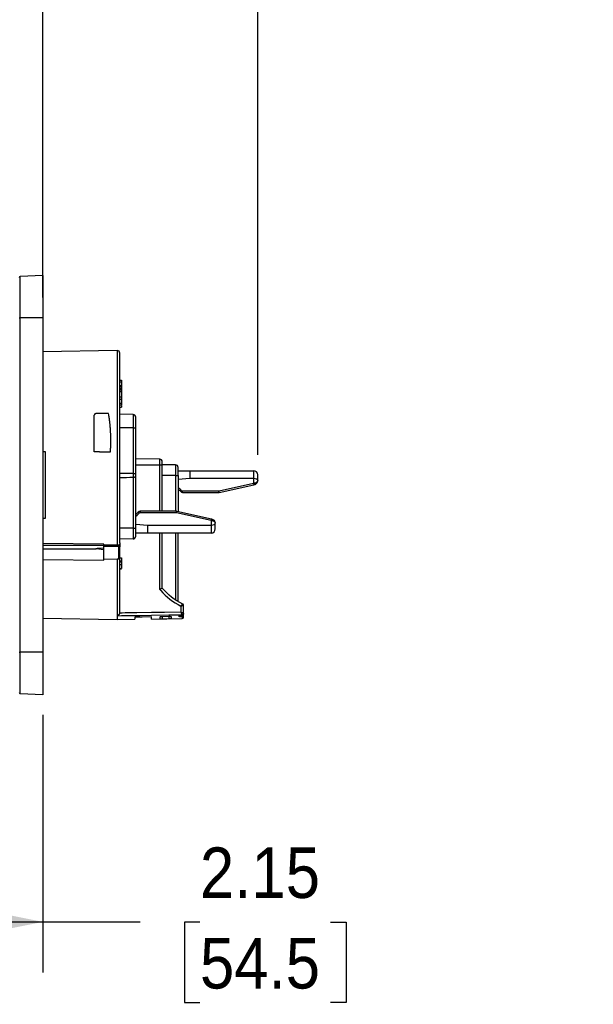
# Model space of a CAD drawing. Header units: inches. Extents: x 0 to 33, y 0 to 25.5.
# Tile 9 of 16: x 18.6 to 22.8, y 9.2 to 16.5. Entities that reach past the tile are written whole.
import ezdxf

# ---------------------------------------------------------------- set-up
doc = ezdxf.new("R2010")
doc.units = ezdxf.units.IN
doc.header["$LTSCALE"] = 3
doc.header["$MEASUREMENT"] = 0
doc.linetypes.add('SLD-Solid', pattern=[0])
doc.layers.add('DIMENSIONS', color=140, linetype='SLD-Solid', lineweight=25)
doc.styles.add('SLDTEXTSTYLE0', font='GOTHIC.TTF', dxfattribs={"width": 0.913})
doc.dimstyles.new('SLDDIMSTYLE4', dxfattribs={"dimtxt": 0.375, "dimasz": 0.45, "dimexe": 0, "dimexo": 0.0625, "dimgap": 0.09375, "dimtad": 0, "dimtih": 1, "dimtoh": 1, "dimrnd": 1e-09, "dimzin": 12, "dimdsep": 46, "dimtxsty": 'SLDTEXTSTYLE0', "dimsah": 1, "dimcen": 0.09, "dimadec": 0, "dimazin": 3, "dimtfac": 1, "dimtofl": 0, "dimtmove": 0, "dimatfit": 3, "dimfxl": 0, "dimfrac": 2, "dimtolj": 1, "dimtzin": 12, "dimarcsym": 0})

# ---------------------------------------------------------------- blocks, each defined once
blk = doc.blocks.new('_D_8')
at = {"layer": 'DIMENSIONS'}
for p, q in [((16.5822, 11.5678), (16.5822, 9.4083)), ((18.7279, 11.3184), (18.7279, 9.4083)), ((16.5822, 9.7833), (18.7279, 9.7833)), ((18.7279, 9.7833), (19.4503, 9.7833)), ((19.8934, 9.7805), (19.7791, 9.7805)), ((19.7791, 9.7805), (19.7791, 9.1852)), ((20.8632, 9.7805), (20.9774, 9.7805)), ((20.9774, 9.7805), (20.9774, 9.1852)), ((19.7791, 9.1852), (19.8934, 9.1852)), ((20.9774, 9.1852), (20.8632, 9.1852))]:
    blk.add_line(p, q, dxfattribs=at)
for points in [[(16.5822, 9.7833), (17.0322, 9.6933), (17.0322, 9.8733)], [(18.7279, 9.7833), (18.2779, 9.8733), (18.2779, 9.6933)]]:
    blk.add_solid(points, dxfattribs=at)
at = {"layer": 'DIMENSIONS', "char_height": 0.375, "attachment_point": 1, "style": 'SLDTEXTSTYLE0'}
for s, insert in [('2.15', (19.8934, 10.3357)), ('54.5', (19.8934, 9.6642))]:
    blk.add_mtext(s, dxfattribs=dict(at, insert=insert))
blk = doc.blocks.new('_D_9')
at = {"layer": 'DIMENSIONS'}
for p, q in [((18.7279, 14.4137), (18.7279, 17.7887)), ((20.3223, 13.2488), (20.3223, 17.7887)), ((18.7279, 17.4137), (20.3223, 17.4137)), ((20.3223, 17.4137), (21.2857, 17.4137)), ((21.7288, 17.4108), (21.6145, 17.4108)), ((21.6145, 17.4108), (21.6145, 16.8155)), ((22.6986, 17.4108), (22.8128, 17.4108)), ((22.8128, 17.4108), (22.8128, 16.8155)), ((21.6145, 16.8155), (21.7288, 16.8155)), ((22.8128, 16.8155), (22.6986, 16.8155))]:
    blk.add_line(p, q, dxfattribs=at)
for points in [[(18.7279, 17.4137), (19.1779, 17.3237), (19.1779, 17.5037)], [(20.3223, 17.4137), (19.8723, 17.5037), (19.8723, 17.3237)]]:
    blk.add_solid(points, dxfattribs=at)
at = {"layer": 'DIMENSIONS', "char_height": 0.375, "attachment_point": 1, "style": 'SLDTEXTSTYLE0'}
for s, insert in [('1.59', (21.7288, 17.966)), ('40.5', (21.7288, 17.2945))]:
    blk.add_mtext(s, dxfattribs=dict(at, insert=insert))

msp = doc.modelspace()

# ---------------------------------------------------------------- linework, layer by layer
for p, q in [((18.7279, 14.5787), (18.5601, 14.5713)), ((18.5601, 14.2637), (18.5601, 14.5713)), ((18.7279, 14.5787), (18.7279, 14.2637)), ((18.5507, 14.2637), (18.5601, 14.2637)), ((18.7279, 14.2637), (18.5601, 14.2637)), ((18.5601, 11.7834), (18.5601, 14.2637)), ((18.7279, 14.2637), (18.7279, 11.7834)), ((19.2787, 14.0216), (18.7279, 14.012)), ((19.2787, 14.0216), (19.2787, 12.5766)), ((19.2987, 12.5953), (19.2987, 14.0019)), ((19.2987, 13.8011), (19.3105, 13.8011)), ((19.2987, 13.7894), (19.3105, 13.7894)), ((19.2987, 13.7631), (19.3105, 13.7631)), ((19.2987, 13.7561), (19.3105, 13.7561)), ((19.2987, 13.7457), (19.3105, 13.7457)), ((19.2987, 13.7387), (19.3105, 13.7387)), ((19.3105, 13.7894), (19.3105, 13.7631)), ((19.3105, 13.7436), (19.3105, 13.7367)), ((19.3105, 13.7387), (19.3105, 13.7303)), ((19.2987, 13.7303), (19.3105, 13.7303)), ((19.2987, 13.7301), (19.3105, 13.7301)), ((19.2987, 13.7165), (19.3105, 13.7165)), ((19.2987, 13.6771), (19.3105, 13.6771)), ((19.2987, 13.6615), (19.3105, 13.6615)), ((19.3105, 13.7303), (19.3105, 13.7165)), ((19.3105, 13.7165), (19.3105, 13.6771)), ((19.3105, 13.6771), (19.3105, 13.6615)), ((19.3105, 13.6615), (19.3105, 13.6321)), ((19.2987, 13.6321), (19.3105, 13.6321)), ((19.2987, 13.6177), (19.3105, 13.6177)), ((19.2987, 13.6022), (19.3105, 13.6022)), ((19.1091, 13.2689), (19.1091, 13.5413)), ((19.215, 13.5531), (19.1209, 13.5531)), ((19.3975, 13.5467), (19.2987, 13.5484)), ((19.3975, 13.5467), (19.3975, 13.4479)), ((19.4168, 13.4479), (19.4168, 13.527)), ((19.4168, 13.5267), (19.4169, 13.5267)), ((19.4169, 13.4479), (19.4169, 13.5267)), ((19.3975, 13.4479), (19.2987, 13.4479)), ((19.3975, 13.4479), (19.3975, 13.1082)), ((19.3975, 13.4479), (19.4168, 13.4479)), ((19.4168, 13.1082), (19.4168, 13.4479)), ((19.4168, 13.4479), (19.4169, 13.4479)), ((19.4169, 13.1082), (19.4169, 13.4479)), ((18.7475, 13.2696), (18.7279, 13.2701)), ((18.7475, 12.7775), (18.7475, 13.2696)), ((19.1472, 13.2689), (19.1091, 13.2689)), ((19.1472, 13.2689), (19.2289, 13.2689)), ((19.5943, 13.2156), (19.4169, 13.2187)), ((19.4169, 13.1732), (19.5943, 13.1732)), ((19.5943, 13.2156), (19.5943, 13.1732)), ((19.5943, 13.1732), (19.6137, 13.1732)), ((19.5943, 13.1732), (19.5943, 12.8288)), ((19.6137, 13.1732), (19.6137, 13.1959)), ((19.7121, 13.1736), (19.6137, 13.1736)), ((19.6137, 12.8288), (19.6137, 13.1732)), ((19.7121, 13.1736), (19.7121, 13.0949)), ((19.7318, 13.0949), (19.7318, 13.154)), ((19.3975, 13.1082), (19.2987, 13.1082)), ((19.3975, 13.1082), (19.3975, 13.0787)), ((19.3975, 13.1082), (19.4168, 13.1082)), ((19.3975, 13.0787), (19.3975, 12.7028)), ((19.4168, 13.096), (19.4168, 13.1082)), ((19.4168, 13.1082), (19.4169, 13.1082)), ((19.4168, 13.0963), (19.4169, 13.0963)), ((19.4168, 12.7028), (19.4168, 13.096)), ((19.4168, 13.0952), (19.4169, 13.0952)), ((19.4168, 13.0738), (19.4169, 13.0738)), ((19.4169, 13.0963), (19.4169, 13.1082)), ((19.4169, 13.0738), (19.4169, 13.0952)), ((19.4169, 12.9754), (19.4169, 13.0738)), ((19.7121, 13.0949), (19.6137, 13.0949)), ((19.7121, 13.0949), (19.7318, 13.0949)), ((19.7121, 13.0949), (19.7121, 12.8288)), ((19.7318, 13.1303), (19.8184, 13.1303)), ((19.7318, 13.0949), (19.7318, 12.8262)), ((19.8184, 13.1303), (20.2908, 13.1303)), ((19.8184, 13.1303), (19.8184, 13.0713)), ((20.2908, 13.1303), (20.2908, 13.0713)), ((20.3223, 13.0582), (20.3223, 13.0988)), ((19.8184, 13.0713), (19.7318, 13.0649)), ((20.2908, 13.0713), (19.8184, 13.0713)), ((20.2908, 13.0357), (20.0349, 12.979)), ((20.037, 12.9694), (20.293, 13.0261)), ((20.2908, 13.0713), (20.2908, 13.0357)), ((20.2977, 13.0368), (20.2908, 13.0357)), ((20.293, 13.0261), (20.2977, 13.0272)), ((20.3223, 13.0579), (20.3223, 13.0582)), ((19.4168, 12.9754), (19.4169, 12.9754)), ((19.4168, 12.971), (19.4169, 12.971)), ((19.4169, 12.971), (19.4169, 12.9754)), ((19.7504, 12.9751), (19.7576, 12.9818)), ((20.0328, 12.9788), (19.7647, 12.9788)), ((19.7647, 12.9689), (19.7647, 12.9788)), ((19.7647, 12.9689), (20.0328, 12.9689)), ((20.0328, 12.9689), (20.0328, 12.9788)), ((20.037, 12.9694), (20.0349, 12.979)), ((19.4354, 12.8227), (19.4426, 12.8159)), ((19.7178, 12.8288), (19.4498, 12.8288)), ((19.4498, 12.8288), (19.4498, 12.819)), ((19.4498, 12.819), (19.7178, 12.819)), ((19.7178, 12.8288), (19.7178, 12.819)), ((19.7221, 12.8284), (19.72, 12.8188)), ((19.72, 12.8188), (19.9759, 12.762)), ((19.978, 12.7716), (19.7221, 12.8284)), ((18.7279, 12.777), (18.7475, 12.7775)), ((19.4168, 12.7329), (19.5034, 12.7265)), ((19.5034, 12.7265), (19.9759, 12.7265)), ((19.5034, 12.7265), (19.5034, 12.6674)), ((19.9759, 12.762), (19.9759, 12.7265)), ((19.9759, 12.762), (19.9827, 12.761)), ((19.9759, 12.7265), (19.9759, 12.6674)), ((19.9827, 12.7706), (19.978, 12.7716)), ((20.0074, 12.7395), (20.0074, 12.7398)), ((20.0074, 12.6989), (20.0074, 12.7395)), ((19.3975, 12.7028), (19.2987, 12.7028)), ((19.3975, 12.7028), (19.3975, 12.6238)), ((19.3975, 12.7028), (19.4168, 12.7028)), ((19.4168, 12.6434), (19.4168, 12.7028)), ((19.5034, 12.6674), (19.4168, 12.6674)), ((19.9759, 12.6674), (19.5034, 12.6674)), ((19.5943, 12.6674), (19.5943, 12.2522)), ((19.6137, 12.2592), (19.6137, 12.6674)), ((19.7121, 12.6674), (19.7121, 12.1738)), ((19.7318, 12.1617), (19.7318, 12.6674)), ((19.7319, 12.1616), (19.7319, 12.6674)), ((19.1806, 12.5863), (18.7279, 12.5902)), ((18.7279, 12.5774), (19.1806, 12.5774)), ((19.1806, 12.5774), (19.1806, 12.5863)), ((19.2787, 12.5766), (19.1806, 12.5774)), ((19.1806, 12.5675), (19.1806, 12.5774)), ((19.2889, 12.5689), (19.1806, 12.5689)), ((19.1806, 12.4751), (19.1806, 12.5675)), ((19.2889, 12.5778), (19.2889, 12.5689)), ((19.2889, 12.5689), (19.2889, 12.4756)), ((19.3975, 12.6238), (19.2987, 12.622)), ((19.2987, 12.5953), (19.2987, 12.5653)), ((19.2987, 12.4759), (19.2987, 12.5653)), ((18.7279, 12.5505), (19.1233, 12.5505)), ((19.1806, 12.5428), (19.1233, 12.5505)), ((18.7279, 12.4709), (19.1806, 12.4669)), ((19.1806, 12.4669), (19.1806, 12.4751)), ((19.1806, 12.4751), (19.2787, 12.4743)), ((19.2787, 12.4743), (19.2787, 12.0255)), ((19.2987, 12.4843), (19.3105, 12.4843)), ((19.2987, 12.4826), (19.3105, 12.4826)), ((19.2987, 12.0788), (19.2987, 12.4759)), ((19.2987, 12.4617), (19.3105, 12.4617)), ((19.2987, 12.453), (19.3105, 12.453)), ((19.2987, 12.4337), (19.3105, 12.4337)), ((19.3105, 12.4826), (19.3105, 12.4627)), ((19.3105, 12.4325), (19.3105, 12.4039)), ((19.2987, 12.4039), (19.3105, 12.4039)), ((19.2987, 12.4023), (19.3105, 12.4023)), ((19.7518, 12.1262), (19.7518, 12.0803)), ((19.7712, 12.0704), (19.7712, 12.1325)), ((19.7712, 12.1325), (19.7712, 12.1324)), ((19.2794, 12.0547), (19.2794, 12.0255)), ((19.7615, 12.0608), (19.7615, 12.0594)), ((19.7712, 12.069), (19.7712, 12.0704)), ((19.7712, 12.0574), (19.7712, 12.069)), ((19.7712, 12.0438), (19.7712, 12.0574)), ((18.7279, 12.0351), (19.2787, 12.0255)), ((19.2794, 12.0255), (19.411, 12.0278)), ((19.411, 12.0431), (19.411, 12.0278)), ((19.5349, 12.03), (19.5349, 12.045)), ((19.5349, 12.03), (19.7615, 12.0339)), ((19.5951, 12.0434), (19.5949, 12.0323)), ((19.6146, 12.0318), (19.6148, 12.0471)), ((19.6146, 12.0318), (19.6618, 12.0327)), ((19.6615, 12.0479), (19.6148, 12.0471)), ((19.6615, 12.0479), (19.6618, 12.0327)), ((19.6814, 12.0338), (19.6812, 12.045)), ((19.7615, 12.0477), (19.7615, 12.0339)), ((18.5507, 11.7834), (18.5601, 11.7834)), ((18.7279, 11.7834), (18.5601, 11.7834)), ((18.5601, 11.4758), (18.5601, 11.7834)), ((18.7279, 11.7834), (18.7279, 11.4684)), ((18.7279, 11.4684), (18.5601, 11.4758))]:
    msp.add_line(p, q)
at = {"flags": 128}
for points in [[(19.4354, 12.8227), (19.4197, 12.8083), (19.4168, 12.8061)], [(19.4168, 12.794), (19.4262, 12.8009), (19.4426, 12.8159)], [(19.2794, 12.0547), (19.3123, 12.0552), (19.3381, 12.0555)], [(19.3381, 12.0746), (19.3157, 12.0743), (19.2982, 12.0741)], [(19.5349, 12.0773), (19.4247, 12.0758), (19.3381, 12.0746)], [(19.3381, 12.0555), (19.4483, 12.057), (19.5349, 12.0582)], [(19.7518, 12.0803), (19.6304, 12.0786), (19.5349, 12.0773)], [(19.5349, 12.0582), (19.6617, 12.0599), (19.7613, 12.0613)], [(19.5349, 12.045), (19.4656, 12.044), (19.411, 12.0431)]]:
    msp.add_lwpolyline(points, dxfattribs=at)
for centre, radius, start, end in [((18.5605, 14.5615), 0.00984, 92.5, 180), ((19.279, 14.0019), 0.0197, 360, 91), ((19.3971, 13.527), 0.0197, 0, 89), ((19.594, 13.1959), 0.0197, 0, 89), ((19.7121, 13.154), 0.0197, 0, 90), ((19.3971, 13.096), 0.0197, 337.55339, 0), ((20.2908, 13.0988), 0.0315, 0, 90), ((19.646, 12.8764), 0.1535, 43.37315, 56.00946), ((19.646, 12.8764), 0.1437, 43.37315, 53.31984), ((19.7647, 12.9886), 0.0197, 223.37315, 270), ((19.7647, 12.9886), 0.00984, 223.37315, 270), ((20.0328, 12.9886), 0.00984, 270, 282.5), ((20.0328, 12.9886), 0.0197, 270, 282.5), ((19.4498, 12.8091), 0.0197, 90, 136.62685), ((19.4498, 12.8091), 0.00984, 90, 136.62685), ((19.7178, 12.8091), 0.0197, 77.5, 90), ((19.7178, 12.8091), 0.00984, 77.5, 90), ((19.3971, 12.6434), 0.0197, 271, 0), ((19.9759, 12.6989), 0.0315, 270, 0), ((19.7614, 12.0691), 0.00971, 270.24566, 359.26092), ((19.7614, 12.0575), 0.00977, 270.59132, 359.60438), ((19.7613, 12.069), 0.00984, 271.8344, 0), ((19.7641, 12.045), 0.0143, 60.3278, 98.48639), ((19.279, 12.0452), 0.0197, 269, 271), ((19.7613, 12.0438), 0.00984, 271, 0), ((18.5605, 11.4856), 0.00984, 180, 267.5)]:
    msp.add_arc(centre, radius, start, end)
for centre, major_axis, ratio, start_param, end_param in [((20.2908, 13.0582), (0.0315, 0), 0.414214, 0, 1.570796), ((19.9759, 12.7395), (0.0315, 0), 0.414214, 4.712389, 6.283185), ((19.2889, 12.5653), (0.00984, 0), 0.366025, 0, 1.570796), ((20.2487, 12.5675), (1.1278, 0.0164), 0.009687, 2.81468, 3.206318)]:
    msp.add_ellipse(centre, major_axis=major_axis, ratio=ratio, start_param=start_param, end_param=end_param)
for points in [[(19.3105, 13.8011), (19.3105, 13.7991), (19.3105, 13.7955), (19.3105, 13.7894)], [(19.3105, 13.7631), (19.3105, 13.7598), (19.3105, 13.7574), (19.3105, 13.7561)], [(19.3105, 13.7561), (19.3105, 13.7521), (19.3105, 13.7492), (19.3105, 13.7474)], [(19.3105, 13.7474), (19.3105, 13.7463), (19.3105, 13.7457), (19.3105, 13.7457)], [(19.3105, 13.6321), (19.3105, 13.6229), (19.3105, 13.6183), (19.3105, 13.6178)], [(19.22, 13.5217), (19.2185, 13.5322), (19.2168, 13.5427), (19.215, 13.5531)], [(19.4168, 13.1894), (19.4168, 13.194), (19.4168, 13.1987), (19.4168, 13.2035)], [(19.3975, 13.0787), (19.3652, 13.0784), (19.3323, 13.078), (19.2987, 13.0776)], [(20.2908, 13.0357), (20.2914, 13.0332), (20.2925, 13.0282), (20.293, 13.0261), (20.293, 13.0261)], [(20.2977, 13.0368), (20.2982, 13.0343), (20.2988, 13.0295), (20.2982, 13.0273), (20.2977, 13.0272)], [(19.978, 12.7716), (19.978, 12.7716), (19.9776, 12.7695), (19.9764, 12.7645), (19.9759, 12.762)], [(19.9827, 12.7706), (19.9832, 12.7705), (19.9838, 12.7683), (19.9832, 12.7634), (19.9827, 12.761)], [(19.2787, 12.5766), (19.2822, 12.5766), (19.2858, 12.577), (19.2889, 12.5779)], [(19.2889, 12.4756), (19.2858, 12.4747), (19.2822, 12.4742), (19.2787, 12.4743)], [(19.3105, 12.453), (19.3105, 12.4478), (19.3105, 12.4408), (19.3105, 12.4337)], [(19.5943, 12.2522), (19.597, 12.2489), (19.5997, 12.2456), (19.6024, 12.2424)], [(19.6024, 12.2424), (19.6434, 12.1938), (19.6946, 12.1539), (19.7518, 12.1262)], [(19.7654, 12.141), (19.7069, 12.1682), (19.6547, 12.2089), (19.6137, 12.2588)], [(19.7654, 12.141), (19.7654, 12.1413), (19.7655, 12.1414), (19.7655, 12.1414)], [(19.7712, 12.1325), (19.7712, 12.1362), (19.7688, 12.1398), (19.7655, 12.1414)], [(19.2982, 12.0741), (19.2985, 12.0756), (19.2987, 12.0772), (19.2987, 12.0788)], [(19.7707, 12.0709), (19.7706, 12.0685), (19.7684, 12.0637), (19.7637, 12.0615), (19.7613, 12.0613)], [(19.7613, 12.0613), (19.7614, 12.0611), (19.7615, 12.061), (19.7615, 12.0608)], [(19.7615, 12.0477), (19.7617, 12.0482), (19.762, 12.0512), (19.762, 12.0566), (19.762, 12.0592)], [(19.7712, 12.0704), (19.7712, 12.0705), (19.771, 12.0707), (19.7707, 12.0709)]]:
    msp.add_open_spline(points, degree=3)
for points, knots in [([(19.3105, 13.6146), (19.3105, 13.6135), (19.3105, 13.61), (19.3105, 13.6057), (19.3105, 13.6026), (19.3105, 13.6023), (19.3105, 13.6022)], [0, 0, 0, 0, 0.135471, 0.447519, 0.706921, 1, 1, 1, 1]), ([(19.1209, 13.5531), (19.1203, 13.5531), (19.119, 13.553), (19.1172, 13.5525), (19.1154, 13.5518), (19.1137, 13.5507), (19.1122, 13.5493), (19.1108, 13.5476), (19.1099, 13.5457), (19.1092, 13.5436), (19.1091, 13.5421), (19.1091, 13.5413)], [0, 0, 0, 0, 0.091801, 0.186602, 0.285259, 0.388534, 0.49709, 0.615293, 0.748869, 0.853533, 1, 1, 1, 1]), ([(19.2289, 13.2689), (19.2293, 13.2745), (19.2301, 13.2857), (19.2309, 13.3025), (19.2316, 13.3192), (19.232, 13.3359), (19.2321, 13.3524), (19.232, 13.3689), (19.2317, 13.3853), (19.2312, 13.3995), (19.2304, 13.4176), (19.229, 13.4397), (19.2267, 13.4675), (19.2237, 13.4949), (19.2212, 13.5127), (19.22, 13.5217)], [0, 0, 0, 0, 0.063646, 0.127279, 0.190919, 0.254588, 0.318306, 0.382092, 0.445967, 0.509951, 0.548742, 0.661144, 0.773752, 0.88667, 1, 1, 1, 1]), ([(19.415, 13.0887), (19.4144, 13.0872), (19.4134, 13.0846), (19.4101, 13.082), (19.4065, 13.0802), (19.4021, 13.079), (19.399, 13.0788), (19.3975, 13.0787)], [0, 0, 0, 0, 0.249528, 0.441097, 0.632211, 0.817093, 1, 1, 1, 1]), ([(20.3223, 13.0579), (20.3223, 13.0572), (20.3222, 13.0558), (20.3217, 13.0538), (20.321, 13.0517), (20.3199, 13.0498), (20.3186, 13.0479), (20.317, 13.0461), (20.3148, 13.0439), (20.3118, 13.0416), (20.3076, 13.0393), (20.3029, 13.0376), (20.2994, 13.037), (20.2977, 13.0368)], [0, 0, 0, 0, 0.077133, 0.153729, 0.229769, 0.305181, 0.379853, 0.45365, 0.526428, 0.65045, 0.770514, 0.886744, 1, 1, 1, 1]), ([(20.2977, 13.0272), (20.301, 13.0282), (20.3081, 13.0306), (20.3155, 13.0376), (20.3203, 13.0452), (20.321, 13.0504), (20.3213, 13.0527)], [0, 0, 0, 0, 0.255318, 0.546282, 0.79695, 1, 1, 1, 1]), ([(20.0063, 12.745), (20.006, 12.7474), (20.0054, 12.7526), (20.0005, 12.7601), (19.9931, 12.7672), (19.986, 12.7695), (19.9827, 12.7706)], [0, 0, 0, 0, 0.20305, 0.453718, 0.744682, 1, 1, 1, 1]), ([(19.9827, 12.761), (19.9837, 12.7608), (19.9857, 12.7605), (19.9885, 12.7597), (19.9912, 12.7588), (19.9937, 12.7576), (19.9961, 12.7564), (19.9983, 12.755), (20.0008, 12.753), (20.0034, 12.7504), (20.0056, 12.747), (20.0071, 12.7435), (20.0073, 12.7411), (20.0074, 12.7398)], [0, 0, 0, 0, 0.064399, 0.12952, 0.195706, 0.263152, 0.331937, 0.402051, 0.473423, 0.601703, 0.732672, 0.865572, 1, 1, 1, 1]), ([(19.2987, 12.5953), (19.2987, 12.5915), (19.2979, 12.5877), (19.2953, 12.5828), (19.2942, 12.5814), (19.2918, 12.5791), (19.2904, 12.5783), (19.2889, 12.5779)], [0, 0, 0, 0, 0.5, 0.5, 0.75, 0.75, 1, 1, 1, 1]), ([(19.2889, 12.4756), (19.2904, 12.476), (19.2918, 12.4763), (19.2942, 12.4766), (19.2953, 12.4766), (19.2979, 12.4765), (19.2987, 12.4762), (19.2987, 12.4759)], [0, 0, 0, 0, 0.25, 0.25, 0.5, 0.5, 1, 1, 1, 1]), ([(19.3105, 12.4617), (19.3105, 12.4617), (19.3105, 12.4609), (19.3105, 12.4577), (19.3105, 12.4556), (19.3105, 12.453)], [0, 0, 0, 0, 0.5, 0.5, 1, 1, 1, 1]), ([(19.5943, 12.2522), (19.5953, 12.2525), (19.597, 12.2531), (19.5996, 12.254), (19.6018, 12.2548), (19.6037, 12.2555), (19.6053, 12.2561), (19.6067, 12.2566), (19.6076, 12.2569), (19.6092, 12.2575), (19.6113, 12.2583), (19.6133, 12.259), (19.6136, 12.2591), (19.6137, 12.2592)], [0, 0, 0, 0, 0.09347, 0.179658, 0.258567, 0.3302, 0.394565, 0.451671, 0.501533, 0.509814, 0.681441, 0.844483, 1, 1, 1, 1]), ([(19.6137, 12.2588), (19.6137, 12.2589), (19.6137, 12.2591), (19.6137, 12.2592), (19.6137, 12.2592)], [0, 0, 0, 0, 0.503556, 1, 1, 1, 1]), ([(19.7655, 12.1414), (19.7655, 12.1414), (19.7651, 12.1409), (19.7635, 12.1391), (19.7624, 12.1378), (19.7586, 12.1335), (19.7552, 12.1298), (19.7518, 12.1262)], [0, 0, 0, 0, 0.25, 0.25, 0.5, 0.5, 1, 1, 1, 1]), ([(19.7518, 12.1262), (19.7565, 12.1277), (19.7613, 12.1292), (19.7668, 12.131), (19.7684, 12.1315), (19.7706, 12.1323), (19.7712, 12.1325), (19.7712, 12.1325)], [0, 0, 0, 0, 0.5, 0.5, 0.75, 0.75, 1, 1, 1, 1]), ([(19.7712, 12.1325), (19.7711, 12.1334), (19.7709, 12.1353), (19.7697, 12.1378), (19.7679, 12.14), (19.7663, 12.1409), (19.7655, 12.1414)], [0, 0, 0, 0, 0.2499465, 0.4999153, 0.7498353, 1, 1, 1, 1]), ([(19.7712, 12.1325), (19.7712, 12.1343), (19.7706, 12.1362), (19.7686, 12.1393), (19.7672, 12.1406), (19.7655, 12.1414)], [0, 0, 0, 0, 0.5, 0.5, 1, 1, 1, 1]), ([(19.2982, 12.0741), (19.298, 12.0734), (19.2976, 12.0718), (19.2967, 12.0696), (19.2955, 12.0674), (19.2941, 12.0651), (19.2924, 12.063), (19.2904, 12.0608), (19.2876, 12.0585), (19.2838, 12.0562), (19.281, 12.0553), (19.2794, 12.0547)], [0, 0, 0, 0, 0.069984, 0.144543, 0.224243, 0.309515, 0.400704, 0.498126, 0.624744, 0.792037, 1, 1, 1, 1]), ([(19.7615, 12.0594), (19.7541, 12.0592), (19.7469, 12.0583), (19.7369, 12.0557), (19.7339, 12.0541), (19.7339, 12.0512), (19.7368, 12.0499), (19.747, 12.0481), (19.7541, 12.0477), (19.7615, 12.0477)], [0, 0, 0, 0, 0.25, 0.25, 0.5, 0.5, 0.75, 0.75, 1, 1, 1, 1]), ([(19.7411, 12.0563), (19.7411, 12.0563), (19.741, 12.0562), (19.7417, 12.0565), (19.7434, 12.057), (19.7472, 12.0579), (19.7534, 12.0588), (19.7587, 12.059), (19.7617, 12.0592)], [0, 0, 0, 0, 0.003525, 0.111296, 0.262963, 0.460799, 0.706224, 1, 1, 1, 1]), ([(19.7518, 12.0803), (19.7538, 12.0765), (19.7558, 12.0726), (19.7592, 12.0657), (19.7607, 12.0625), (19.7613, 12.0613)], [0, 0, 0, 0, 0.5, 0.5, 1, 1, 1, 1]), ([(19.7707, 12.0709), (19.7695, 12.0715), (19.7665, 12.073), (19.7596, 12.0765), (19.7557, 12.0784), (19.7518, 12.0803)], [0, 0, 0, 0, 0.5, 0.5, 1, 1, 1, 1]), ([(19.7712, 12.0704), (19.7712, 12.0679), (19.7701, 12.0654), (19.7666, 12.0619), (19.764, 12.0608), (19.7615, 12.0608)], [0, 0, 0, 0, 0.5, 0.5, 1, 1, 1, 1]), ([(19.5949, 12.0323), (19.5949, 12.032), (19.597, 12.0319), (19.6043, 12.0317), (19.6095, 12.0318), (19.6146, 12.0318)], [0, 0, 0, 0, 0.5, 0.5, 1, 1, 1, 1]), ([(19.602, 12.0461), (19.6017, 12.046), (19.6004, 12.0458), (19.5984, 12.0453), (19.5964, 12.0447), (19.5953, 12.044), (19.5951, 12.0436), (19.5951, 12.0434)], [0, 0, 0, 0, 0.09052, 0.286777, 0.545437, 0.820079, 1, 1, 1, 1]), ([(19.6148, 12.0471), (19.614, 12.0471), (19.6122, 12.047), (19.6096, 12.0469), (19.607, 12.0467), (19.6044, 12.0464), (19.6028, 12.0462), (19.602, 12.0461)], [0, 0, 0, 0, 0.18432, 0.376409, 0.576341, 0.784185, 1, 1, 1, 1]), ([(19.6812, 12.045), (19.6812, 12.0451), (19.6811, 12.0454), (19.6806, 12.0458), (19.6796, 12.0462), (19.678, 12.0467), (19.6764, 12.047), (19.6742, 12.0474), (19.6713, 12.0477), (19.6665, 12.048), (19.6631, 12.0479), (19.6615, 12.0479)], [0, 0, 0, 0, 0.083495, 0.166992, 0.25049, 0.375733, 0.500665, 0.502125, 0.676702, 0.842588, 1, 1, 1, 1]), ([(19.6618, 12.0327), (19.6626, 12.0327), (19.6644, 12.0327), (19.6669, 12.0328), (19.6693, 12.0328), (19.6716, 12.0329), (19.6738, 12.033), (19.6763, 12.0331), (19.6788, 12.0333), (19.681, 12.0335), (19.6813, 12.0337), (19.6814, 12.0338)], [0, 0, 0, 0, 0.0835139, 0.1669656, 0.2503584, 0.3336957, 0.4169808, 0.5002172, 0.6532969, 0.8198919, 1, 1, 1, 1])]:
    msp.add_open_spline(points, degree=3, knots=knots)

# ---------------------------------------------------------------- dimensions: what is measured, and where the dimension line sits
at = {"layer": 'DIMENSIONS'}
for base, p1, p2, picture, middle in [((20.3223, 17.4137), (18.7279, 14.2637), (20.3223, 13.0988), '_D_9', (22.2137, 17.4137)), ((18.7279, 9.7833), (16.5822, 11.7178), (18.7279, 11.4684), '_D_8', (20.3783, 9.7833))]:
    dim = msp.add_linear_dim(base=base, p1=p1, p2=p2, dimstyle='SLDDIMSTYLE4', dxfattribs=at)
    dim.commit()
    dim.dimension.update_dxf_attribs({"geometry": picture, "text_midpoint": middle, "dimtype": 160})

doc.saveas('drawing.dxf')
